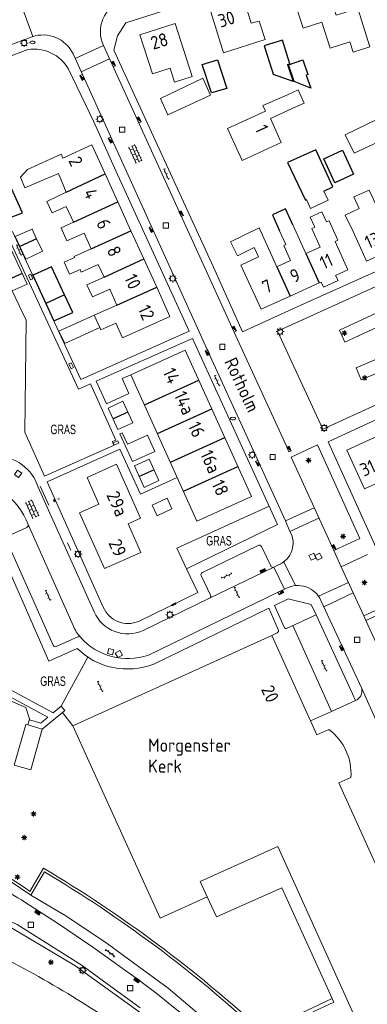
# Model space of a CAD drawing. Extents: x 168769 to 512904, y 516715 to 1559940.
# Tile 100 of 256: x 169854 to 169920, y 519232 to 519419. Entities that reach past the tile are written whole.
import ezdxf

# ---------------------------------------------------------------- set-up
doc = ezdxf.new("R2010")
doc.units = 0
doc.header["$MEASUREMENT"] = 0
doc.linetypes.add('LP', pattern=[14, 9, -5])
doc.layers.get('0').update_dxf_attribs({"linetype": 'CONTINUOUS'})
for name, color, linetype, lineweight in [('B01_HOOFDGEBOUW', 10, 'CONTINUOUS', 0), ('B02_bijgebouw', 12, 'CONTINUOUS', 0), ('B07_scheidingsmuur', 14, 'CONTINUOUS', 25), ('Q04_wegmarkering', 7, 'CONTINUOUS', 0), ('Q21_LANTAARNPAAL', 7, 'CONTINUOUS', 18), ('Q23_kolk', 7, 'CONTINUOUS', 18), ('Q26_BOOM', 7, 'CONTINUOUS', 18), ('Q28_rioolput', 7, 'CONTINUOUS', 18), ('Q92_BRANDKRAAN', 7, 'CONTINUOUS', 0), ('Q96_STRAATKOLK', 7, 'CONTINUOUS', 0), ('Q97_TROTTOIRKOLK', 7, 'CONTINUOUS', 0), ('S02_symb_open_verh', 7, 'CONTINUOUS', 13), ('T03_HEK', 34, 'CONTINUOUS', 0), ('T51_CULTUURSCHEIDING', 3, 'CONTINUOUS', 0), ('V00_kant_verharding', 252, 'CONTINUOUS', 0), ('V04_Kant_op_inrit', 254, 'CONTINUOUS', 13), ('V11_VERKEERSDREMPEL', 7, 'CONTINUOUS', 0), ('Z19_Overigetekst', 7, 'CONTINUOUS', 0)]:
    doc.layers.add(name, color=color, linetype=linetype, lineweight=lineweight)
for name, color, linetype in [('B11_dakrand_hoofdgebouw', 20, 'CONTINUOUS'), ('B14_dakrand_bijgebouw', 30, 'CONTINUOUS'), ('Z02_Huisnummer', 253, 'CONTINUOUS'), ('Z05_Cultuuraanduiding', 3, 'CONTINUOUS'), ('Z06_STRAATNAAM', 7, 'CONTINUOUS'), ('Z09_FUNCTIEAANDUIDING', 7, 'CONTINUOUS')]:
    doc.layers.add(name, color=color, linetype=linetype)
doc.styles.add('ISOCP', font='isocp.shx', dxfattribs={"height": 1.8})
doc.styles.get("Standard").update_dxf_attribs({"font": 'ISOB.SHX'})

# ---------------------------------------------------------------- blocks, each defined once
blk = doc.blocks.new('Q26')
at = {"color": 0}
for p, q in [((-1, 0), (1, 0)), ((-0.7, 0.7), (0.7, -0.7)), ((0.7, 0.7), (-0.7, -0.7)), ((0, 1), (0, -1))]:
    blk.add_line(p, q, dxfattribs=at)
blk = doc.blocks.new('Q21')
at = {"color": 0}
for points in [[(-1.5, 0), (-1, 0)], [(-1.06, 1.06), (-0.71, 0.71)], [(0, 1.5), (0, 1)], [(1.06, 1.06), (0.71, 0.71)], [(1.5, 0), (1, 0)], [(-1.06, -1.06), (-0.71, -0.71)], [(0, -1.5), (0, -1)], [(1.06, -1.06), (0.71, -0.71)]]:
    blk.add_lwpolyline(points, dxfattribs=at)
blk.add_circle((0, 0), 1, dxfattribs=at)
blk = doc.blocks.new('Q28')
at = {"color": 0}
blk.add_lwpolyline([(1, 1), (1, -1), (-1, -1), (-1, 1)], close=True, dxfattribs=at)
blk = doc.blocks.new('Q97')
blk.add_hatch(color=256).paths.add_polyline_path([(-1, 1), (-1, 0), (1, 1)])
blk.add_line((1, 1), (-1, 0))
at = {"color": 0}
for points in [[(-1, 0), (-1, 1), (1, 1), (1, 0), (-1, 0)], [(0, 0.8), (0, 1)]]:
    blk.add_lwpolyline(points, dxfattribs=at)
blk = doc.blocks.new('Q96')
for p, q in [((-1, 0.88), (1, 0.88)), ((-1, 0.75), (1, 0.75)), ((-1, 0.63), (1, 0.63)), ((-1, 0.5), (1, 0.5)), ((-1, 0.38), (1, 0.38)), ((-1, 0.25), (1, 0.25)), ((-1, 0.12), (1, 0.12))]:
    blk.add_line(p, q)
at = {"color": 0}
blk.add_lwpolyline([(1, 1), (1, 0), (-1, 0), (-1, 1), (1, 1)], dxfattribs=at)
blk = doc.blocks.new('Q92')
at = {"color": 0}
blk.add_ellipse((0, 0), major_axis=(-0.991, 0), ratio=0.499983, start_param=1.570796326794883, end_param=7.853981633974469, dxfattribs=at)
blk = doc.blocks.new('S024')
at = {"color": 0}
for p, q in [((0, 1.2), (6.7, 1.2)), ((0, 0), (6.7, 0)), ((0.2, 1.2), (0.2, 0)), ((1.25, 1.5), (1.25, 1.2)), ((1.25, 0), (1.25, -1.2)), ((2.3, 1.2), (2.3, 0)), ((3.35, 1.5), (3.35, 1.2)), ((3.35, 0), (3.35, -1.2)), ((4.4, 1.2), (4.4, 0)), ((5.45, 1.5), (5.45, 1.2)), ((5.45, 0), (5.45, -1.2)), ((6.5, 1.2), (6.5, 0)), ((0, -1.2), (6.7, -1.2)), ((0.2, -1.2), (0.2, -1.5)), ((2.3, -1.2), (2.3, -1.5)), ((4.4, -1.2), (4.4, -1.5)), ((6.5, -1.2), (6.5, -1.5))]:
    blk.add_line(p, q, dxfattribs=at)
blk = doc.blocks.new('S026')
for p, q in [((0, 0), (4.4, 0)), ((0.2, 0.5), (0.2, 0)), ((1.2, 0), (1.2, -0.5)), ((2.2, 0.5), (2.2, 0)), ((3.2, 0), (3.2, -0.5)), ((4.2, 0.5), (4.2, 0))]:
    blk.add_line(p, q)
blk = doc.blocks.new('Q23')
at = {"color": 0}
blk.add_lwpolyline([(0.99, -0.5), (-0.99, -0.5), (-0.99, 0.5), (0.99, 0.5), (0.99, -0.5)], dxfattribs=at)

msp = doc.modelspace()

# ---------------------------------------------------------------- linework, layer by layer
at = {"layer": 'B01_HOOFDGEBOUW'}
for p, q in [((169920.09, 519373.32), (169917.51, 519378.92)), ((169925.75, 519375.93), (169920.09, 519373.32))]:
    msp.add_line(p, q, dxfattribs=at)
for points in [[(169918.42, 519421.28), (169914.28, 519419.97), (169911.97, 519427.27), (169905.59, 519425.24), (169908.04, 519417.52), (169911.61, 519418.65), (169913.16, 519413.76), (169916.88, 519414.94), (169917.51, 519412.98), (169920.73, 519414.01), (169918.42, 519421.28)], [(169898.17, 519418.51), (169896.9, 519422.59), (169890.54, 519420.6), (169892.95, 519412.87), (169900.86, 519415.35)], [(169883.74, 519418.41), (169877.07, 519416.28), (169879.44, 519408.86)], [(169883.74, 519418.41), (169886.95, 519408.37)], [(169898.17, 519418.51), (169899.68, 519418.89), (169900.86, 519415.35)], [(169879.44, 519408.86), (169882.78, 519409.92), (169883.61, 519407.3), (169886.95, 519408.37)], [(169904.93, 519404.84), (169900.41, 519402.88), (169900.91, 519401.8), (169893.7, 519398.52), (169896.47, 519392.44), (169903.9, 519395.83), (169901.82, 519400.4), (169906.07, 519402.34)], [(169904.93, 519404.84), (169907.11, 519405.8), (169908.21, 519403.27)], [(169906.07, 519402.34), (169908.21, 519403.27)], [(169870.47, 519389.89), (169867.96, 519395.4), (169862.43, 519392.89)], [(169862.43, 519392.89), (169862.1, 519393.62), (169855.69, 519390.71), (169854.37, 519389.26)], [(169861.6, 519389.93), (169855.21, 519387.26)], [(169863.06, 519386.44), (169861.6, 519389.93)], [(169872.88, 519384.57), (169870.47, 519389.89)], [(169854.37, 519389.26), (169855.21, 519387.26)], [(169863.06, 519386.44), (169859.37, 519384.66)], [(169911.95, 519386.58), (169912.76, 519384.89), (169909.45, 519383.32), (169908.67, 519385)], [(169925.75, 519375.93), (169920.09, 519373.32), (169917.51, 519378.92), (169916.01, 519382.05), (169918.69, 519383.28), (169917.64, 519385.53), (169920.55, 519386.82), (169923.03, 519381.49), (169923.16, 519381.55)], [(169859.37, 519384.66), (169860.37, 519382.48)], [(169875.36, 519379.1), (169872.88, 519384.57)], [(169863.06, 519383.7), (169860.37, 519382.48)], [(169864.42, 519380.73), (169863.06, 519383.7)], [(169916.54, 519371.67), (169914.09, 519377.04), (169914.65, 519377.3), (169912.96, 519381), (169912.46, 519380.77), (169911.59, 519382.7), (169909.36, 519381.69), (169910.24, 519379.75), (169909.68, 519379.5), (169911.28, 519375.98)], [(169864.42, 519380.73), (169862.08, 519379.66), (169863.21, 519377.18), (169866.45, 519378.65)], [(169867.8, 519375.67), (169866.45, 519378.65)], [(169877.8, 519373.74), (169875.36, 519379.1)], [(169896.24, 519372.53), (169899.55, 519374.15), (169898.72, 519375.9), (169895.55, 519374.33), (169894.24, 519377.01), (169899.69, 519379.66)], [(169903.06, 519372.25), (169899.69, 519379.66)], [(169904.77, 519376.49), (169903.58, 519379.09)], [(169908.56, 519374.74), (169906.07, 519380.22)], [(169867.8, 519375.67), (169864.59, 519374.21)], [(169904.77, 519376.49), (169904.37, 519376.31)], [(169905.67, 519373.43), (169904.37, 519376.31)], [(169911.28, 519375.98), (169908.56, 519374.74)], [(169864.59, 519374.21), (169864.67, 519374.03), (169862.68, 519373.12), (169863.72, 519370.85), (169865.7, 519371.75), (169865.93, 519371.25), (169869.15, 519372.71)], [(169880.24, 519368.36), (169877.8, 519373.74)], [(169905.67, 519373.43), (169903.06, 519372.25)], [(169870.24, 519370.31), (169869.15, 519372.71)], [(169896.24, 519372.53), (169900.08, 519364.18)], [(169916.54, 519371.67), (169914.21, 519370.61), (169914.66, 519369.63), (169911.89, 519368.37), (169911.44, 519369.35), (169911.08, 519369.19)], [(169870.24, 519370.31), (169867.01, 519368.84), (169868.05, 519366.55), (169871.32, 519368.03)], [(169911.08, 519369.19), (169905.59, 519366.69)], [(169871.32, 519368.03), (169872.69, 519364.98)], [(169882.75, 519362.84), (169880.24, 519368.36)], [(169905.59, 519366.69), (169900.08, 519364.18)], [(169868.38, 519363.05), (169872.69, 519364.98)], [(169868.38, 519363.05), (169869.44, 519360.7)], [(169882.75, 519362.84), (169873.75, 519358.75), (169872.48, 519361.56), (169869.63, 519360.26)], [(169869.63, 519360.26), (169869.44, 519360.7)], [(169875.32, 519351.76), (169885.66, 519356.45), (169898.24, 519328.69), (169887.89, 519324), (169875.32, 519351.76)], [(169922.43, 519340.23), (169916.33, 519337.46), (169919.66, 519330.12), (169923.46, 519331.84), (169924.25, 519330.1), (169926.54, 519331.11), (169925.74, 519332.88), (169925.77, 519332.89)], [(169902.1, 519302.29), (169864.3, 519285.17), (169867.42, 519278.29)], [(169912.92, 519284.47), (169910.62, 519283.42), (169902.1, 519302.29)], [(169889.85, 519252.67), (169880.93, 519248.62), (169867.42, 519278.29)], [(169917.11, 519275.35), (169914.82, 519274.31)], [(169914.82, 519274.31), (169928.37, 519244.38)], [(169903.21, 519262.27), (169888.52, 519255.6)], [(169917.86, 519229.91), (169903.21, 519262.27)], [(169889.85, 519252.67), (169888.52, 519255.6)]]:
    msp.add_lwpolyline(points, dxfattribs=at)
msp.add_lwpolyline([(169874.83, 519323.5), (169877.26, 519318.06), (169870.32, 519314.97), (169865.6, 519325.57), (169869.28, 519327.21), (169867.02, 519332.28), (169872.62, 519334.78), (169877.18, 519324.55)], close=True, dxfattribs=at)
msp.add_lwpolyline([(169917.11, 519275.35, 0.252053), (169912.92, 519284.47)], format="xyb", dxfattribs=at)
at = {"layer": 'B02_bijgebouw'}
for points in [[(169882.34, 519401.1), (169880.97, 519404.21), (169888.98, 519408.03), (169890.47, 519404.81), (169882.34, 519401.1)], [(169924.14, 519401.22), (169926.02, 519397.18), (169922.43, 519395.48), (169922.21, 519395.91), (169917.71, 519393.78), (169916.01, 519397.31), (169924.14, 519401.22)], [(169924.14, 519401.22), (169926.02, 519397.18), (169922.43, 519395.48), (169922.21, 519395.91), (169917.71, 519393.78), (169916.01, 519397.31), (169924.14, 519401.22)], [(169850.95, 519379.07), (169848.1, 519377.77), (169852.82, 519367.67), (169855.67, 519368.97), (169850.95, 519379.07)], [(169854.27, 519376.12), (169853.36, 519378.01), (169856.58, 519379.4), (169857.45, 519377.56)], [(169857.45, 519377.56), (169858.57, 519375.22), (169855.41, 519373.72)], [(169855.41, 519373.72), (169854.27, 519376.12)], [(169868.38, 519363.05), (169861.67, 519360.05)], [(169861.67, 519360.05), (169862.8, 519357.72)], [(169862.8, 519357.72), (169869.44, 519360.7)], [(169875.7, 519342.66), (169873.83, 519346.72), (169871.01, 519345.43), (169872.89, 519341.37), (169875.7, 519342.66)], [(169880.67, 519331.67), (169878.8, 519335.75), (169876, 519334.47), (169877.87, 519330.39), (169880.67, 519331.67)], [(169860.98, 519327.76), (169860.81, 519328.12), (169860.64, 519328.03), (169860.81, 519327.67), (169860.98, 519327.76)], [(169880.3, 519325.02), (169883.12, 519326.34), (169882.2, 519328.33), (169879.38, 519327), (169880.3, 519325.02)], [(169883.79, 519308.45), (169883.07, 519308.12), (169883.16, 519307.93), (169883.88, 519308.25), (169883.79, 519308.45)], [(169856.33, 519276.78), (169853.21, 519277.66), (169855.39, 519285.42), (169855.75, 519285.31)], [(169855.75, 519285.31), (169858.5, 519284.52)], [(169858.5, 519284.52), (169856.33, 519276.78)]]:
    msp.add_lwpolyline(points, dxfattribs=at)
at = {"layer": 'B07_scheidingsmuur'}
for p, q in [((169854.73, 519370.99), (169851.89, 519369.69)), ((169874.76, 519344.69), (169871.96, 519343.39)), ((169879.74, 519333.71), (169876.93, 519332.43))]:
    msp.add_line(p, q, dxfattribs=at)
for points in [[(169863.06, 519386.44), (169870.47, 519389.89)], [(169864.42, 519380.73), (169872.88, 519384.57)], [(169867.8, 519375.67), (169875.36, 519379.1)], [(169857.45, 519377.56), (169854.27, 519376.12)], [(169908.56, 519374.74), (169911.08, 519369.19)], [(169870.24, 519370.31), (169877.8, 519373.74)], [(169903.06, 519372.25), (169905.59, 519366.69)], [(169872.69, 519364.98), (169880.24, 519368.36)], [(169862.77, 519366.92), (169859.17, 519365.29)], [(169877.9, 519346.07), (169888.24, 519350.75)], [(169880.37, 519340.61), (169890.71, 519345.3)], [(169882.84, 519335.16), (169893.18, 519339.84)], [(169885.32, 519329.69), (169895.66, 519334.38)]]:
    msp.add_lwpolyline(points, dxfattribs=at)
at = {"layer": 'B11_dakrand_hoofdgebouw', "flags": 128}
msp.add_lwpolyline([(169906.07, 519380.22), (169904.69, 519383.23), (169902.21, 519382.14), (169903.58, 519379.09)], dxfattribs=at)
at = {"layer": 'B14_dakrand_bijgebouw'}
for p, q in [((169854.76, 519382.48), (169852.11, 519388.4)), ((169851.82, 519381.34), (169854.76, 519382.48))]:
    msp.add_line(p, q, dxfattribs=at)
for points in [[(169905.07, 519410.61), (169905.5, 519410.75), (169904.13, 519415.27), (169900.64, 519414.17), (169902.08, 519409.63), (169902.14, 519409.65)], [(169891.79, 519411.55), (169893.56, 519406.1), (169890.64, 519405.23), (169888.9, 519410.63), (169891.79, 519411.55)], [(169905.07, 519410.61), (169906.14, 519407.44), (169902.43, 519408.73), (169902.14, 519409.65)], [(169907.96, 519411.52), (169908.95, 519408.76), (169908.61, 519408.63), (169909.52, 519406.14), (169906.35, 519407.41), (169905.27, 519410.57), (169907.96, 519411.52)], [(169911.95, 519386.58), (169913.7, 519387.43), (169910.47, 519394.45), (169905.06, 519392.05), (169908.5, 519384.91), (169908.67, 519385)], [(169915.5, 519394.37), (169917.58, 519389.81), (169914.04, 519388.18), (169911.95, 519392.74), (169915.5, 519394.37)], [(169862.77, 519366.92), (169860.28, 519372.25), (169856.93, 519370.74)], [(169856.93, 519370.74), (169856.71, 519370.64), (169859.19, 519365.29)], [(169859.19, 519365.29), (169860.73, 519361.97), (169860.73, 519361.97)], [(169860.73, 519361.97), (169864.33, 519363.59), (169862.77, 519366.92)]]:
    msp.add_lwpolyline(points, dxfattribs=at)
at = {"layer": 'Q04_wegmarkering'}
for points in [[(169895.88, 519357.78), (169904.94, 519338.08)], [(169904.66, 519324.05), (169910.14, 519326.52)], [(169911.05, 519324.53), (169905.54, 519322.03)], [(169902.49, 519315.27), (169904.5, 519311.05)], [(169906.62, 519311.74), (169904.39, 519316.28)]]:
    msp.add_lwpolyline(points, dxfattribs=at)
at = {"layer": 'T03_HEK', "linetype": 'LP'}
msp.add_lwpolyline([(169851.18, 519288.14), (169852.03, 519290.07), (169855.38, 519288.59), (169856.08, 519286.47), (169856.07, 519286.42)], dxfattribs=at)
at = {"layer": 'T51_CULTUURSCHEIDING'}
for points in [[(169914.92, 519360.24), (169924.61, 519364.71)], [(169925.66, 519362.44), (169915.97, 519357.97)], [(169914.92, 519360.24), (169915.97, 519357.97)], [(169918.08, 519353.08), (169927.81, 519357.21)], [(169928.79, 519354.91), (169919.06, 519350.78)], [(169919.06, 519350.78), (169918.08, 519353.08)], [(169885.87, 519314.94), (169884.04, 519318.85), (169901.57, 519326.83)], [(169850.16, 519248.28), (169864.7, 519239.67), (169876.68, 519231.08), (169886.11, 519223.35), (169893.29, 519216.79)]]:
    msp.add_lwpolyline(points, dxfattribs=at)
msp.add_lwpolyline([(169913.55, 519233.38), (169900.32, 519227.14, 0.052178), (169858.75, 519258.13), (169856.19, 519253.72, 0.01895), (169850.72, 519257.25), (169851.58, 519258.96)], format="xyb", dxfattribs=at)
at = {"layer": 'V00_kant_verharding'}
for p, q in [((169872.47, 519390.46), (169868.3, 519399.78)), ((169886.43, 519360.02), (169872.47, 519390.46)), ((169913.43, 519287.87), (169906.06, 519304.15))]:
    msp.add_line(p, q, dxfattribs=at)
for points in [[(169878.53, 519399.31), (169872.12, 519413.35), (169872.8, 519416.09), (169874.36, 519418.54), (169939.51, 519439.3), (169960.83, 519446.1), (169973.79, 519415.67), (169979.85, 519401.28)], [(169878.53, 519399.31), (169891, 519372.15)], [(169886.43, 519360.02), (169865.87, 519350.88), (169852.87, 519378.93), (169851.82, 519378.41), (169865.43, 519349.03), (169867.67, 519350.03), (169872.51, 519339.35), (169871.87, 519339.07), (169872.15, 519338.42), (169858.95, 519332.54), (169855.24, 519340.87), (169855.47, 519362.09), (169852.82, 519367.67)], [(169907.63, 519364.96), (169933.85, 519376.73), (169944.38, 519353.63), (169912.77, 519339.01)], [(169941, 519354.8), (169932.59, 519373.38), (169903.19, 519360.04), (169911.77, 519341.45), (169941, 519354.8)], [(169891, 519372.15), (169896.55, 519359.93)], [(169907.63, 519364.96), (169896.55, 519359.93)], [(169875.67, 519335.3), (169879.9, 519337.22), (169878.5, 519340.31), (169874.67, 519338.58), (169873.67, 519340.77), (169873.27, 519340.57), (169875.67, 519335.3)], [(169918.83, 519320.66), (169910.74, 519338.45), (169905.74, 519336.13)], [(169912.77, 519339.01), (169933.36, 519293.6)], [(169905.74, 519336.13), (169913.87, 519318.39)], [(169918.83, 519320.66), (169913.87, 519318.39)], [(169919.95, 519305.1), (169919.55, 519305.99), (169915.27, 519315.33), (169913.87, 519318.39)], [(169920.28, 519317.63), (169915.27, 519315.33)], [(169924.55, 519308.28), (169919.55, 519305.99)], [(169924.94, 519307.39), (169919.95, 519305.1)], [(169910.53, 519306.22), (169917.38, 519291.19)], [(169867.17, 519298.19), (169862.12, 519288.87), (169862.79, 519288.05), (169862.38, 519287.66), (169864.3, 519285.17)], [(169862.12, 519288.87), (169860.58, 519287.61), (169844.69, 519296.15), (169844.13, 519295.1), (169859.6, 519286.76), (169858.27, 519285.64), (169856.09, 519286.31)], [(169917.38, 519291.19), (169917.96, 519289.92)], [(169919.15, 519292.23), (169926.75, 519275.29)], [(169909.45, 519286.06), (169913.43, 519287.87), (169917.96, 519289.92)], [(169862.38, 519287.66), (169858.51, 519284.53)], [(169856.07, 519286.42), (169855.75, 519285.31)], [(169891.57, 519248.89), (169904.02, 519254.42)], [(169913.85, 519232.72), (169904.02, 519254.42)], [(169855.2, 519251.71), (169861.42, 519247.7)], [(169898.27, 519221.58), (169895.68, 519224.07), (169893.16, 519226.46), (169888.21, 519230.4), (169882.41, 519235.34), (169876.76, 519239.46), (169870.85, 519243.85), (169862.98, 519249.11), (169861.45, 519250), (169856.34, 519253)], [(169889.85, 519252.67), (169891.57, 519248.89)], [(169848.17, 519246.52), (169849.65, 519248.14), (169851.25, 519248.59), (169853.73, 519247.43), (169866.08, 519239.63), (169869.89, 519236.9), (169877.11, 519231.64)], [(169876.78, 519236.97), (169868.15, 519243.15), (169861.42, 519247.7)], [(169913.85, 519232.72), (169899.98, 519226.27), (169898.27, 519221.58)]]:
    msp.add_lwpolyline(points, dxfattribs=at)
for points in [[(169873.65, 519422.71, 0.44025), (169870.13, 519414.27), (169895.88, 519357.78)], [(169888.05, 519360.46), (169864.38, 519412.63, 0.382661), (169856.58, 519415.89), (169851.38, 519413.91)], [(169827.18, 519402.64), (169855.8, 519413.46, -0.313996), (169863.49, 519409.76), (169868.3, 519399.78)], [(169888.05, 519360.46), (169890.02, 519356.13), (169899.6, 519335.11), (169904.66, 519324.05), (169905.54, 519322.03, -0.457885), (169903.37, 519315.71), (169902.48, 519315.26, -0.437884), (169901.88, 519315.49), (169900.11, 519319.17, 0.437405), (169899.48, 519319.38), (169888.91, 519314.23, 0.425682), (169888.67, 519313.64), (169890.48, 519309.93, -0.41263), (169890.26, 519309.34), (169900.51, 519314.31), (169902.48, 519315.26)], [(169875.32, 519351.76), (169873.66, 519351.04), (169874.93, 519348.2), (169870.69, 519346.26), (169868.76, 519350.54), (169886.16, 519358.24), (169887.06, 519358.66), (169903.16, 519323.34), (169885.87, 519314.94), (169888.04, 519310.45), (169876.81, 519304.97, -0.417937), (169870.1, 519307.66), (169859.46, 519331.45), (169873.27, 519337.63), (169877.14, 519329.13), (169884.15, 519332.27)], [(169890.26, 519309.34), (169877.67, 519303.24, -0.422237), (169868.37, 519306.76), (169857.75, 519330.45, 0.310853), (169849.83, 519336.4, -0.405123), (169849.37, 519336.86), (169849.44, 519340.99, 0.359807), (169848.98, 519341.45), (169837.39, 519341.64, 0.398108), (169836.94, 519341.19), (169836.9, 519337.06, -0.455185), (169836.46, 519336.62), (169849.83, 519336.4)], [(169801.51, 519330.68), (169813.12, 519330.48, 0.104246), (169816.97, 519331.21, -0.11023), (169821.02, 519332.15), (169844.03, 519331.78, -0.31004), (169855.83, 519323.34, -0.402286), (169855.58, 519322.78), (169851.85, 519321.08, 0.471987), (169851.64, 519320.47), (169860.58, 519300.42, 0.372858), (169861.18, 519300.19), (169865.25, 519302.01, -0.309006), (169865.78, 519301.96, 0.308702), (169878.67, 519298.57), (169903.7, 519310.67), (169904.78, 519311.19, -0.436008), (169911.41, 519308.93), (169919.15, 519292.23)], [(169851.98, 519324.02), (169852.26, 519323.41), (169849.01, 519321.81), (169859.79, 519297.41), (169865.14, 519299.83, 0.294922), (169879.67, 519296.86), (169901.5, 519307.44), (169903.32, 519303.42, -0.391746), (169903.1, 519302.8), (169902.1, 519302.29)], [(169855.83, 519323.34), (169864.4, 519304.18, 0.101234), (169865.78, 519301.96)], [(169932.13, 519291.36, -0.370247), (169925.25, 519293.59), (169919.95, 519305.1)], [(169917.96, 519289.92, 0.358631), (169919.15, 519292.23)], [(169856.34, 519253, 0.037002), (169845.54, 519259.53)], [(169855.2, 519251.71, 0.013341), (169844.63, 519257.71)], [(169896.41, 519223.37), (169899.63, 519227.1, 0.051181), (169858.93, 519257.44), (169856.34, 519253)], [(169789.22, 519244.92, -0.257581), (169803.93, 519249.82), (169806.82, 519248.9), (169806.81, 519248.85, -0.044394), (169843.06, 519232.83, -0.035824), (169871.71, 519214.99, -0.022043), (169882.7, 519206.35)], [(169871.35, 519195.2, 0.027137), (169862.88, 519202.24), (169865.86, 519206.29, -0.000055), (169845.15, 519221.09), (169842.06, 519216.78, 0.041121), (169823.47, 519226.14, -0.34546), (169822.9, 519227.45), (169824.31, 519231.73, 0.034018), (169815.69, 519233.79), (169796.51, 519236.83), (169795.89, 519232.72, -0.339764), (169794.92, 519231.84, -0.582128), (169788.49, 519243.7), (169789.22, 519244.92)], [(169849.36, 519242.09, -0.038802), (169878.48, 519224.33)], [(169876.78, 519236.97, -0.034936), (169899.89, 519216.93)]]:
    msp.add_lwpolyline(points, format="xyb", dxfattribs=at)
msp.add_lwpolyline([(169910.53, 519306.22), (169909.59, 519308.14), (169905.18, 519309.24), (169902.59, 519307.98), (169904.42, 519303.89, 0.474873), (169905.03, 519303.68)], format="xyb", close=True, dxfattribs=at)
at = {"layer": 'V04_Kant_op_inrit'}
for points in [[(169859.78, 519327.02), (169858.15, 519330.65)], [(169863.94, 519318.49), (169863.33, 519319.85)]]:
    msp.add_lwpolyline(points, dxfattribs=at)
at = {"layer": 'V11_VERKEERSDREMPEL'}
for points in [[(169854.6, 519421.84), (169856.73, 519415.93)], [(169870.16, 519414.21), (169864.78, 519411.75)], [(169865.9, 519409.25), (169871.29, 519411.71)], [(169916.63, 519312.35), (169910.96, 519309.73)], [(169911.97, 519307.75), (169917.55, 519310.35)]]:
    msp.add_lwpolyline(points, dxfattribs=at)

# ---------------------------------------------------------------- block references
at = {"layer": 'Q21_LANTAARNPAAL', "xscale": 0.5, "yscale": 0.5}
for p in [(169855.09, 519414.71), (169869.44, 519400.27), (169883.28, 519370.03), (169903.67, 519359.96), (169912.03, 519341.66), (169898.37, 519336.57), (169865.32, 519317.74), (169882.73, 519306.23), (169866.19, 519238.74)]:
    msp.add_blockref('Q21', p, dxfattribs=at)
at = {"layer": 'Q23_kolk'}
for p, xscale, yscale, zscale, rotation in [((169856.32, 519370.32), 0.5, 0.5, 0.25, 294.5662855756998), ((169864, 519353.46), 0.5, 0.5, 0.2499999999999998, 114.4170498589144), ((169872.49, 519338.83), 0.4999999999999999, 0.4999999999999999, 0.2499999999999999, 22.38013505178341)]:
    msp.add_blockref('Q23', p, dxfattribs=dict(at, xscale=xscale, yscale=yscale, zscale=zscale, rotation=rotation))
at = {"layer": 'Q26_BOOM', "xscale": 0.5, "yscale": 0.5}
for p in [(169915.87, 519359.67), (169919.72, 519351.16), (169909.06, 519335.5), (169915.62, 519321.09), (169919.68, 519312.32), (169856.88, 519268.43), (169855.09, 519263.93), (169853.81, 519256.43), (169860.15, 519240.27)]:
    msp.add_blockref('Q26', p, dxfattribs=at)
at = {"layer": 'Q28_rioolput', "xscale": 0.5, "yscale": 0.5}
for p in [(169873.7, 519398.27), (169882, 519380.1), (169892.7, 519357.07), (169902.26, 519336.16), (169918.29, 519301.44), (169856.35, 519247.39), (169875.21, 519235.35)]:
    msp.add_blockref('Q28', p, dxfattribs=at)
at = {"layer": 'Q28_rioolput'}
for p, xscale, yscale, rotation in [((169853.92, 519332.97), 0.5, 0.5, 53.6552017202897), ((169909.8, 519317.22), 0.4999999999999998, 0.4999999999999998, 204.658576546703), ((169910.96, 519317.23), 0.4999999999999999, 0.4999999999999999, 118.29258116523), ((169871.51, 519299.21), 0.5, 0.5, 165.691731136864), ((169873.04, 519298.76), 0.5, 0.5, 299.1396666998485)]:
    msp.add_blockref('Q28', p, dxfattribs=dict(at, xscale=xscale, yscale=yscale, rotation=rotation))
at = {"layer": 'Q92_BRANDKRAAN', "xscale": 0.5, "yscale": 0.5}
for p in [(169856.68, 519414.83), (169894.73, 519343.45)]:
    msp.add_blockref('Q92', p, dxfattribs=at)
at = {"layer": 'Q96_STRAATKOLK'}
for p, xscale, yscale, rotation in [((169900.51, 519314.31), 0.5, 0.5, 26.09590010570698), ((169857.78, 519249.92), 0.4999999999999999, 0.4999999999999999, 148.5336617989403), ((169876.63, 519237.08), 0.4999999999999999, 0.4999999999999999, 144.3971963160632)]:
    msp.add_blockref('Q96', p, dxfattribs=dict(at, xscale=xscale, yscale=yscale, rotation=rotation))
at = {"layer": 'Q97_TROTTOIRKOLK'}
for p, xscale, yscale, rotation in [((169871.79, 519410.62), 0.5, 0.5, 294.1943481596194), ((169866.34, 519408.28), 0.5, 0.5, 114.5223932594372), ((169876.62, 519400.03), 0.5, 0.5, 294.1943481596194), ((169871.72, 519396.38), 0.5, 0.5, 114.5223932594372), ((169884.67, 519382.23), 0.5, 0.5, 294.6578238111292), ((169879.45, 519379.43), 0.5, 0.5, 114.5223932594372), ((169894.72, 519360.32), 0.5, 0.5, 294.6578238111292), ((169890.09, 519356.07), 0.5, 0.5, 114.5223932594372), ((169905.14, 519337.58), 0.5, 0.5, 293.2099070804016), ((169899.68, 519335.09), 0.5, 0.5, 115.2744768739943), ((169913.65, 519318.86), 0.4999999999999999, 0.4999999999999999, 295.0238867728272), ((169903.7, 519310.67), 0.4999999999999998, 0.4999999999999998, 206.6489609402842), ((169915.58, 519300.05), 0.5, 0.5, 116.1025322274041)]:
    msp.add_blockref('Q97', p, dxfattribs=dict(at, xscale=xscale, yscale=yscale, rotation=rotation))
at = {"layer": 'S02_symb_open_verh'}
for name, p, xscale, yscale, rotation in [('S024', (169875.51, 519395.18), 0.4999999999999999, 0.4999999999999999, 294.4913743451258), ('S026', (169881.62, 519390.85), 0.4999999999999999, 0.4999999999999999, 293.6529989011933), ('S026', (169853.63, 519376.41), 0.4999999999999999, 0.4999999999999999, 294.5213174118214), ('S026', (169891.23, 519351.65), 0.4999999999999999, 0.4999999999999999, 293.6529989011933), ('S024', (169855.93, 519327.79), 0.5, 0.5, 294.1184998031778), ('S026', (169892.52, 519313.14), 0.5, 0.5, 23.89550061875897), ('S026', (169894.96, 519311.44), 0.5, 0.5, 294.3092664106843), ('S026', (169859.13, 519310.9), 0.5, 0.5, 294.3092664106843), ('S026', (169911.54, 519297.53), 0.5, 0.5, 294.3092664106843), ('S026', (169869.02, 519293.61), 0.5, 0.5, 294.3092664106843), ('S026', (169872.3, 519241.37), 0.4999999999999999, 0.4999999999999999, 143.4109078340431)]:
    msp.add_blockref(name, p, dxfattribs=dict(at, xscale=xscale, yscale=yscale, rotation=rotation))

# ---------------------------------------------------------------- texts
at = {"layer": 'B02_bijgebouw', "width": 0.5}
msp.add_text('CAI', height=0.4, dxfattribs=at).set_placement((169861.23, 519328.01))
at = {"layer": 'Z02_Huisnummer', "style": 'ISOCP'}
for s, rotation, p in [('30', 17, (169892.35, 519417.6)), ('28', 17.2017, (169879.57, 519413.41)), ('1', 294.425, (169898.82, 519398.47)), ('2', 294.5967, (169863.42, 519392.44)), ('4', 294.5967, (169866.26, 519386.37)), ('6', 294.5967, (169868.71, 519380.6)), ('13', 24, (169920.45, 519375.59)), ('8', 294.5967, (169870.68, 519375.44)), ('11', 24, (169911.91, 519371.69)), ('9', 24, (169906.26, 519369.12)), ('10', 294.5967, (169874, 519370.15)), ('7', 24.3623, (169901.01, 519367.06)), ('12', 294.5967, (169876.58, 519364.26)), ('14', 294.5967, (169881.34, 519352.33)), ('14a', 294.5967, (169883.45, 519347.91)), ('16', 294.5967, (169886.09, 519342.11)), ('16a', 294.5967, (169888.42, 519336.73)), ('31', 24.4257, (169919.56, 519332.37)), ('18', 294.5967, (169890.58, 519331.08)), ('29a', 294.0096, (169870.65, 519328.96)), ('29', 294.0096, (169871.03, 519319.87)), ('20', 294.5122, (169900, 519292.1))]:
    msp.add_text(s, height=2.5, rotation=rotation, dxfattribs=at).set_placement(p)
at = {"layer": 'Z05_Cultuuraanduiding', "width": 0.711111}
for p in [(169860.07, 519340.49), (169889.64, 519319.36), (169858.14, 519292.72)]:
    msp.add_text('GRAS', height=1.8, dxfattribs=at).set_placement(p)
at = {"layer": 'Z06_STRAATNAAM', "style": 'ISOCP'}
msp.add_text('Rotholm', height=2.5, rotation=295.0258, dxfattribs=at).set_placement((169893.01, 519354.26))
at = {"layer": 'Z09_FUNCTIEAANDUIDING', "style": 'ISOCP'}
msp.add_text('Kerk', height=2.5, dxfattribs=at).set_placement((169878.6, 519276.25))
at = {"layer": 'Z19_Overigetekst', "style": 'ISOCP'}
msp.add_text('Morgenster', height=2.5, dxfattribs=at).set_placement((169878.6, 519280.22))

doc.saveas('drawing.dxf')
